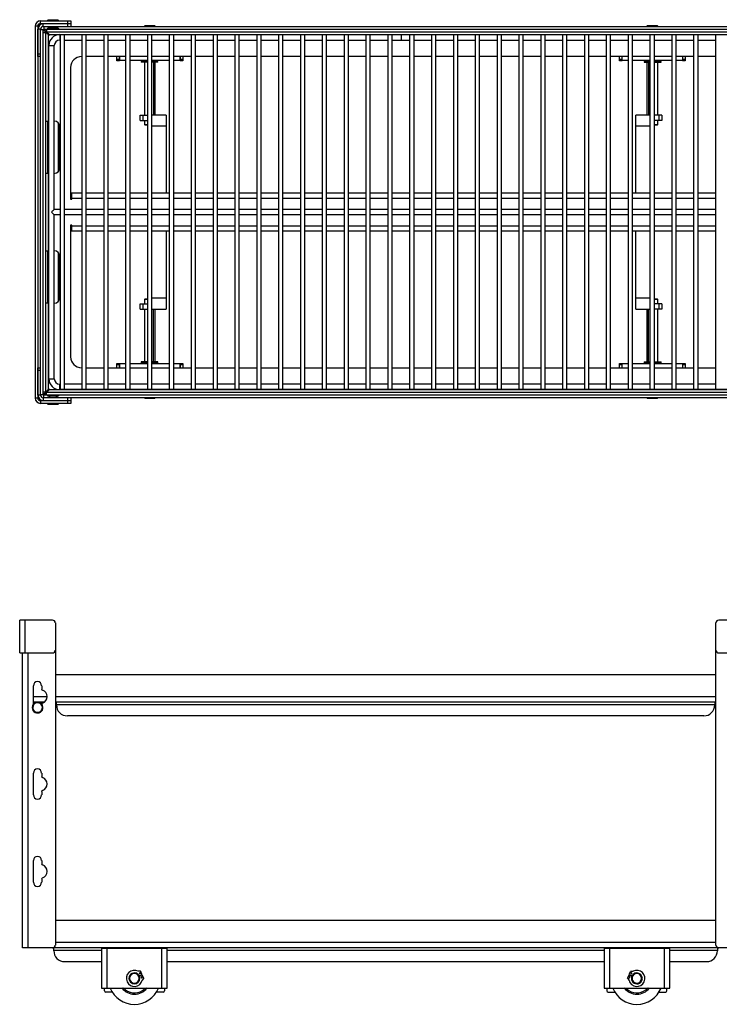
# Model space of a CAD drawing. Header units: millimetres. Extents: x -1195 to 1220, y -815 to 1076.
# Tile 3 of 4: x -425 to 388, y -69 to 1076. Entities that reach past the tile are written whole.
import ezdxf

# ---------------------------------------------------------------- set-up
doc = ezdxf.new("R2010")
doc.units = ezdxf.units.MM

msp = doc.modelspace()

# ---------------------------------------------------------------- linework, layer by layer
at = {"color": 7, "linetype": 'Continuous', "lineweight": 25}
for p, q in [((-392.3, 1076.1), (-393.1, 1075.3)), ((-392.3, 1076.1), (-381.1, 1076.1)), ((-381.2, 1076.1), (-380.4, 1075.3)), ((-380.4, 1075.3), (-381.1, 1076.1)), ((-407.5, 1068.5), (-407.5, 636.2)), ((-404.5, 1068.5), (-407.5, 1068.5)), ((-404.5, 1068.5), (-404.5, 636.2)), ((-401.2, 1065.1), (-404.2, 1065.1)), ((-404.2, 1033.2), (-404.2, 1065.1)), ((-401.3, 1074.7), (-366.1, 1074.7)), ((-401.3, 1071.7), (-401.3, 1074.7)), ((-401.3, 1071.7), (-366.1, 1071.7)), ((-401.2, 639.6), (-401.2, 1065.1)), ((-398, 1068.3), (-398, 1071.3)), ((-366.1, 1071.3), (-398, 1071.3)), ((-398, 1068.3), (433.9, 1068.3)), ((-397.4, 1068.3), (-397.4, 1065.2)), ((-397.4, 1065.2), (-393.1, 1065.2)), ((-394.2, 1065.1), (430.1, 1065.1)), ((-394.2, 1065.1), (-394.2, 1062)), ((-393.1, 1075.3), (-393.1, 1074.7)), ((-380.4, 1075.3), (-393.1, 1075.3)), ((-392.3, 1066.5), (-393.1, 1065.8)), ((-393.1, 1065.8), (-393.1, 1065.1)), ((-380.4, 1065.8), (-393.1, 1065.8)), ((-392.3, 1066.5), (-381.1, 1066.5)), ((-390.7, 1071.7), (-390.7, 1071.3)), ((-390.7, 1068.3), (-390.7, 1066.5)), ((-382.8, 1071.3), (-382.8, 1071.7)), ((-382.8, 1071.7), (-382.8, 1071.3)), ((-382.8, 1066.5), (-382.8, 1068.3)), ((-382.8, 1068.3), (-382.8, 1066.5)), ((-381.2, 1066.5), (-380.4, 1065.8)), ((-380.4, 1065.8), (-381.1, 1066.5)), ((-380.4, 1074.7), (-380.4, 1075.3)), ((-380.4, 1075.3), (-380.4, 1074.7)), ((-380.4, 1065.1), (-380.4, 1065.8)), ((-380.4, 1065.8), (-380.4, 1065.1)), ((-380.4, 1065.2), (416.3, 1065.2)), ((-369.3, 1071.7), (-369.3, 1074.7)), ((-369.3, 1068.3), (-369.3, 1071.3)), ((-366.1, 1074.7), (-366.1, 1071.7)), ((-366.1, 1071.3), (-366.1, 1068.3)), ((-279.7, 1069.2), (-280.5, 1068.4)), ((-280.5, 1068.4), (-280.5, 1068.3)), ((-267.8, 1068.4), (-280.5, 1068.4)), ((-279.7, 1069.2), (-268.6, 1069.2)), ((-270.3, 1069.2), (-269.7, 1068.4)), ((-269.7, 1068.4), (-269.7, 1068.3)), ((-267.8, 1068.4), (-268.6, 1069.2)), ((-267.8, 1068.3), (-267.8, 1068.4)), ((304.5, 1069.2), (303.7, 1068.4)), ((303.7, 1068.4), (303.7, 1068.3)), ((316.4, 1068.4), (303.7, 1068.4)), ((304.5, 1069.2), (315.6, 1069.2)), ((306.2, 1069.2), (305.6, 1068.4)), ((305.6, 1068.4), (305.6, 1068.3)), ((316.4, 1068.4), (315.6, 1069.2)), ((316.4, 1068.3), (316.4, 1068.4)), ((-401.2, 1064.5), (-398.1, 1064.5)), ((-398.1, 640.2), (-398.1, 1064.5)), ((-398, 1061.3), (-394.9, 1061.3)), ((-398, 643.4), (-398, 1061.3)), ((-394.9, 643.4), (-394.9, 1061.3)), ((-394.2, 1062), (430.1, 1062)), ((-393.1, 1060.9), (-393.1, 1059.5)), ((-391.8, 958.2), (-391.8, 1058.2)), ((-391, 1058.9), (426.9, 1058.9)), ((-378.9, 1058.7), (-378.9, 1052.4)), ((-378.9, 1058.7), (414.8, 1058.7)), ((-378.1, 646), (-378.1, 1058.7)), ((-373.4, 646), (-373.4, 1058.7)), ((-352.7, 646), (-352.7, 1058.7)), ((-348, 646), (-348, 1058.7)), ((-327.3, 646), (-327.3, 1058.7)), ((-322.6, 646), (-322.6, 1058.7)), ((-301.9, 646), (-301.9, 1058.7)), ((-297.2, 646), (-297.2, 1058.7)), ((-276.5, 646), (-276.5, 1058.7)), ((-271.8, 646), (-271.8, 1058.7)), ((-251.1, 646), (-251.1, 1058.7)), ((-246.4, 646), (-246.4, 1058.7)), ((-225.7, 646), (-225.7, 1058.7)), ((-221, 646), (-221, 1058.7)), ((-200.3, 646), (-200.3, 1058.7)), ((-195.6, 646), (-195.6, 1058.7)), ((-174.9, 646), (-174.9, 1058.7)), ((-170.2, 646), (-170.2, 1058.7)), ((-149.5, 646), (-149.5, 1058.7)), ((-144.8, 646), (-144.8, 1058.7)), ((-124.1, 646), (-124.1, 1058.7)), ((-119.4, 646), (-119.4, 1058.7)), ((-98.7, 646), (-98.7, 1058.7)), ((-94, 646), (-94, 1058.7)), ((-73.3, 646), (-73.3, 1058.7)), ((-68.6, 646), (-68.6, 1058.7)), ((-47.9, 646), (-47.9, 1058.7)), ((-43.2, 646), (-43.2, 1058.7)), ((-22.5, 646), (-22.5, 1058.7)), ((-17.8, 646), (-17.8, 1058.7)), ((2.9, 646), (2.9, 1058.7)), ((7.6, 646), (7.6, 1058.7)), ((17.9, 1058.7), (17.9, 1052.4)), ((28.3, 646), (28.3, 1058.7)), ((33, 646), (33, 1058.7)), ((53.7, 646), (53.7, 1058.7)), ((58.4, 646), (58.4, 1058.7)), ((79.1, 646), (79.1, 1058.7)), ((83.8, 646), (83.8, 1058.7)), ((104.5, 646), (104.5, 1058.7)), ((109.2, 646), (109.2, 1058.7)), ((129.9, 646), (129.9, 1058.7)), ((134.6, 646), (134.6, 1058.7)), ((155.3, 646), (155.3, 1058.7)), ((160, 646), (160, 1058.7)), ((180.7, 646), (180.7, 1058.7)), ((185.4, 646), (185.4, 1058.7)), ((206.1, 646), (206.1, 1058.7)), ((210.8, 646), (210.8, 1058.7)), ((231.5, 646), (231.5, 1058.7)), ((236.2, 646), (236.2, 1058.7)), ((256.9, 646), (256.9, 1058.7)), ((261.6, 646), (261.6, 1058.7)), ((282.3, 646), (282.3, 1058.7)), ((287, 646), (287, 1058.7)), ((307.7, 646), (307.7, 1058.7)), ((312.4, 646), (312.4, 1058.7)), ((333.1, 646), (333.1, 1058.7)), ((337.8, 646), (337.8, 1058.7)), ((358.5, 646), (358.5, 1058.7)), ((363.2, 646), (363.2, 1058.7)), ((383.9, 646), (383.9, 1058.7)), ((-391.6, 658.7), (-391.6, 1046)), ((-391.6, 1046), (-385.3, 1046)), ((-385.3, 855.5), (-385.3, 1046)), ((-378.9, 1052.4), (-378.1, 1052.4)), ((-373.4, 1052.4), (-352.7, 1052.4)), ((-348, 1052.4), (-327.3, 1052.4)), ((-322.6, 1052.4), (-301.9, 1052.4)), ((-297.2, 1052.4), (-276.5, 1052.4)), ((-271.8, 1052.4), (-251.1, 1052.4)), ((-246.4, 1052.4), (-225.7, 1052.4)), ((-221, 1052.4), (-200.3, 1052.4)), ((-195.6, 1052.4), (-174.9, 1052.4)), ((-170.2, 1052.4), (-149.5, 1052.4)), ((-144.8, 1052.4), (-124.1, 1052.4)), ((-119.4, 1052.4), (-98.7, 1052.4)), ((-94, 1052.4), (-73.3, 1052.4)), ((-68.6, 1052.4), (-47.9, 1052.4)), ((-43.2, 1052.4), (-22.5, 1052.4)), ((-17.8, 1052.4), (2.9, 1052.4)), ((7.6, 1052.4), (28.3, 1052.4)), ((33, 1052.4), (53.7, 1052.4)), ((58.4, 1052.4), (79.1, 1052.4)), ((83.8, 1052.4), (104.5, 1052.4)), ((109.2, 1052.4), (129.9, 1052.4)), ((134.6, 1052.4), (155.3, 1052.4)), ((160, 1052.4), (180.7, 1052.4)), ((185.4, 1052.4), (206.1, 1052.4)), ((210.8, 1052.4), (231.5, 1052.4)), ((236.2, 1052.4), (256.9, 1052.4)), ((261.6, 1052.4), (282.3, 1052.4)), ((287, 1052.4), (307.7, 1052.4)), ((312.4, 1052.4), (333.1, 1052.4)), ((337.8, 1052.4), (358.5, 1052.4)), ((363.2, 1052.4), (383.9, 1052.4)), ((-404.2, 1036.4), (-401.2, 1036.4)), ((-401.2, 1033.2), (-404.2, 1033.2)), ((-352.7, 1033.3), (-353.5, 1033.3)), ((-327.3, 1033.3), (-348, 1033.3)), ((-301.9, 1033.3), (-322.6, 1033.3)), ((-312.4, 1028.4), (-312.4, 1033.3)), ((-309.3, 1028.4), (-309.3, 1033.3)), ((-309.1, 1031.6), (-309.3, 1031.6)), ((-309.1, 1028.6), (-309.1, 1033.3)), ((-276.5, 1033.3), (-297.2, 1033.3)), ((-251.1, 1033.3), (-271.8, 1033.3)), ((-225.7, 1033.3), (-246.4, 1033.3)), ((-239.2, 1033.3), (-239.2, 1028.6)), ((-239, 1031.6), (-239.2, 1031.6)), ((-239, 1033.3), (-239, 1028.4)), ((-235.9, 1033.3), (-235.9, 1028.4)), ((-200.3, 1033.3), (-221, 1033.3)), ((-174.9, 1033.3), (-195.6, 1033.3)), ((-149.5, 1033.3), (-170.2, 1033.3)), ((-124.1, 1033.3), (-144.8, 1033.3)), ((-98.7, 1033.3), (-119.4, 1033.3)), ((-73.3, 1033.3), (-94, 1033.3)), ((-47.9, 1033.3), (-68.6, 1033.3)), ((-22.5, 1033.3), (-43.2, 1033.3)), ((2.9, 1033.3), (-17.8, 1033.3)), ((28.3, 1033.3), (7.6, 1033.3)), ((53.7, 1033.3), (33, 1033.3)), ((79.1, 1033.3), (58.4, 1033.3)), ((104.5, 1033.3), (83.8, 1033.3)), ((129.9, 1033.3), (109.2, 1033.3)), ((155.3, 1033.3), (134.6, 1033.3)), ((180.7, 1033.3), (160, 1033.3)), ((206.1, 1033.3), (185.4, 1033.3)), ((231.5, 1033.3), (210.8, 1033.3)), ((256.9, 1033.3), (236.2, 1033.3)), ((282.3, 1033.3), (261.6, 1033.3)), ((271.8, 1028.4), (271.8, 1033.3)), ((274.9, 1028.4), (274.9, 1033.3)), ((274.9, 1031.6), (275.1, 1031.6)), ((275.1, 1028.6), (275.1, 1033.3)), ((307.7, 1033.3), (287, 1033.3)), ((333.1, 1033.3), (312.4, 1033.3)), ((358.5, 1033.3), (337.8, 1033.3)), ((345, 1033.3), (345, 1028.6)), ((345, 1031.6), (345.2, 1031.6)), ((345.2, 1033.3), (345.2, 1028.4)), ((348.3, 1033.3), (348.3, 1028.4)), ((383.9, 1033.3), (363.2, 1033.3)), ((-366.2, 1020.6), (-366.2, 867.6)), ((-312.4, 1030), (-309.3, 1030)), ((-309.3, 1028.4), (-312.4, 1028.4)), ((-301.9, 1028.6), (-309.3, 1028.6)), ((-276.5, 1028.6), (-297.2, 1028.6)), ((-284.3, 1027.5), (-284.3, 1026.6)), ((-276.5, 1027.5), (-284.3, 1027.5)), ((-284.3, 1027.5), (-284.3, 1026.6)), ((-276.5, 1026.6), (-284.3, 1026.6)), ((-283.5, 1027.5), (-283.5, 1026.6)), ((-280.7, 1026.6), (-280.7, 1027.5)), ((-280.5, 1028.6), (-280.5, 1028.4)), ((-280.5, 1028.4), (-276.5, 1028.4)), ((-280.5, 1026.6), (-280.5, 965.2)), ((-280.1, 1028.4), (-280.1, 1027.5)), ((-278.4, 1027.5), (-278.4, 1028.4)), ((-251.1, 1028.6), (-271.8, 1028.6)), ((-271.8, 1028.4), (-267.8, 1028.4)), ((-264.8, 1027.5), (-271.8, 1027.5)), ((-264.8, 1026.6), (-271.8, 1026.6)), ((-269.7, 1028.6), (-269.7, 1028.4)), ((-269.7, 1026.6), (-269.7, 965.2)), ((-268.2, 1027.5), (-268.2, 1028.4)), ((-267.8, 1028.4), (-267.8, 1028.6)), ((-267.8, 965.2), (-267.8, 1026.6)), ((-264.8, 1026.6), (-264.8, 1027.5)), ((-239, 1028.6), (-246.4, 1028.6)), ((-239, 1030), (-235.9, 1030)), ((-235.9, 1028.4), (-239, 1028.4)), ((271.8, 1030), (274.9, 1030)), ((274.9, 1028.4), (271.8, 1028.4)), ((282.3, 1028.6), (274.9, 1028.6)), ((307.7, 1028.6), (287, 1028.6)), ((300.7, 1027.5), (300.7, 1026.6)), ((300.7, 1027.5), (307.7, 1027.5)), ((300.7, 1026.6), (307.7, 1026.6)), ((303.7, 1028.6), (303.7, 1028.4)), ((303.7, 1028.4), (307.7, 1028.4)), ((303.7, 1026.6), (303.7, 965.2)), ((304.1, 1028.4), (304.1, 1027.5)), ((305.6, 1028.6), (305.6, 1028.4)), ((305.6, 1026.6), (305.6, 965.2)), ((333.1, 1028.6), (312.4, 1028.6)), ((312.4, 1028.4), (316.4, 1028.4)), ((312.4, 1027.5), (320.2, 1027.5)), ((312.4, 1026.6), (320.2, 1026.6)), ((314.3, 1027.5), (314.3, 1028.4)), ((316, 1027.5), (316, 1028.4)), ((316.4, 1028.4), (316.4, 1028.6)), ((316.4, 965.2), (316.4, 1026.6)), ((316.6, 1027.5), (316.6, 1026.6)), ((319.4, 1026.6), (319.4, 1027.5)), ((320.2, 1026.6), (320.2, 1027.5)), ((320.2, 1026.6), (320.2, 1027.5)), ((345.2, 1028.6), (337.8, 1028.6)), ((345.2, 1030), (348.3, 1030)), ((348.3, 1028.4), (345.2, 1028.4)), ((-285.3, 965.2), (-276.5, 965.2)), ((-285.3, 958.9), (-285.3, 965.2)), ((-282.1, 965.2), (-282.1, 958.9)), ((-255.1, 965.2), (-271.8, 965.2)), ((-255.1, 965.2), (-255.1, 874.3)), ((291, 874.3), (291, 965.2)), ((307.7, 965.2), (291, 965.2)), ((321.2, 965.2), (312.4, 965.2)), ((318, 958.9), (318, 965.2)), ((321.2, 965.2), (321.2, 958.9)), ((-394.9, 958.2), (-391.6, 958.2)), ((-393.1, 958.2), (-393.1, 897.4)), ((-380.4, 899.7), (-380.4, 955.9)), ((-380.4, 955.9), (-380.4, 899.7)), ((-378.9, 903.7), (-378.9, 951.8)), ((-285.3, 958.9), (-276.5, 958.9)), ((-280.5, 958.9), (-280.5, 954.1)), ((-280.5, 954.1), (-279.7, 953.3)), ((-280.5, 954.1), (-276.5, 954.1)), ((-276.5, 953.3), (-279.7, 953.3)), ((-271.8, 952.5), (-255.1, 952.5)), ((291, 952.5), (307.7, 952.5)), ((321.2, 958.9), (312.4, 958.9)), ((312.4, 954.1), (316.4, 954.1)), ((315.6, 953.3), (312.4, 953.3)), ((315.6, 953.3), (316.4, 954.1)), ((316.4, 954.1), (316.4, 958.9)), ((-391.6, 897.4), (-394.9, 897.4)), ((-391.8, 807.4), (-391.8, 897.4)), ((-352.7, 874.3), (-366.2, 874.3)), ((-364.7, 867.6), (-364.7, 874.3)), ((-327.3, 874.3), (-348, 874.3)), ((-301.9, 874.3), (-322.6, 874.3)), ((-276.5, 874.3), (-297.2, 874.3)), ((-251.1, 874.3), (-271.8, 874.3)), ((-225.7, 874.3), (-246.4, 874.3)), ((-200.3, 874.3), (-221, 874.3)), ((-174.9, 874.3), (-195.6, 874.3)), ((-149.5, 874.3), (-170.2, 874.3)), ((-124.1, 874.3), (-144.8, 874.3)), ((-98.7, 874.3), (-119.4, 874.3)), ((-73.3, 874.3), (-94, 874.3)), ((-47.9, 874.3), (-68.6, 874.3)), ((-22.5, 874.3), (-43.2, 874.3)), ((2.9, 874.3), (-17.8, 874.3)), ((28.3, 874.3), (7.6, 874.3)), ((53.7, 874.3), (33, 874.3)), ((79.1, 874.3), (58.4, 874.3)), ((104.5, 874.3), (83.8, 874.3)), ((129.9, 874.3), (109.2, 874.3)), ((155.3, 874.3), (134.6, 874.3)), ((180.7, 874.3), (160, 874.3)), ((206.1, 874.3), (185.4, 874.3)), ((231.5, 874.3), (210.8, 874.3)), ((256.9, 874.3), (236.2, 874.3)), ((282.3, 874.3), (261.6, 874.3)), ((307.7, 874.3), (287, 874.3)), ((333.1, 874.3), (312.4, 874.3)), ((358.5, 874.3), (337.8, 874.3)), ((383.9, 874.3), (363.2, 874.3)), ((-352.7, 868.1), (-366.2, 868.1)), ((-366.2, 867.6), (-364.7, 867.6)), ((-327.3, 868.1), (-348, 868.1)), ((-301.9, 868.1), (-322.6, 868.1)), ((-276.5, 868.1), (-297.2, 868.1)), ((-251.1, 868.1), (-271.8, 868.1)), ((-225.7, 868.1), (-246.4, 868.1)), ((-200.3, 868.1), (-221, 868.1)), ((-174.9, 868.1), (-195.6, 868.1)), ((-149.5, 868.1), (-170.2, 868.1)), ((-124.1, 868.1), (-144.8, 868.1)), ((-98.7, 868.1), (-119.4, 868.1)), ((-73.3, 868.1), (-94, 868.1)), ((-47.9, 868.1), (-68.6, 868.1)), ((-22.5, 868.1), (-43.2, 868.1)), ((2.9, 868.1), (-17.8, 868.1)), ((28.3, 868.1), (7.6, 868.1)), ((53.7, 868.1), (33, 868.1)), ((79.1, 868.1), (58.4, 868.1)), ((104.5, 868.1), (83.8, 868.1)), ((129.9, 868.1), (109.2, 868.1)), ((155.3, 868.1), (134.6, 868.1)), ((180.7, 868.1), (160, 868.1)), ((206.1, 868.1), (185.4, 868.1)), ((231.5, 868.1), (210.8, 868.1)), ((256.9, 868.1), (236.2, 868.1)), ((282.3, 868.1), (261.6, 868.1)), ((307.7, 868.1), (287, 868.1)), ((333.1, 868.1), (312.4, 868.1)), ((358.5, 868.1), (337.8, 868.1)), ((383.9, 868.1), (363.2, 868.1)), ((-378.1, 855.5), (-385.3, 855.5)), ((-385.3, 658.7), (-385.3, 849.2)), ((-378.1, 849.2), (-385.3, 849.2)), ((-352.7, 855.5), (-373.4, 855.5)), ((-352.7, 849.2), (-373.4, 849.2)), ((-327.3, 855.5), (-348, 855.5)), ((-327.3, 849.2), (-348, 849.2)), ((-301.9, 855.5), (-322.6, 855.5)), ((-301.9, 849.2), (-322.6, 849.2)), ((-276.5, 855.5), (-297.2, 855.5)), ((-276.5, 849.2), (-297.2, 849.2)), ((-251.1, 855.5), (-271.8, 855.5)), ((-251.1, 849.2), (-271.8, 849.2)), ((-225.7, 855.5), (-246.4, 855.5)), ((-225.7, 849.2), (-246.4, 849.2)), ((-200.3, 855.5), (-221, 855.5)), ((-200.3, 849.2), (-221, 849.2)), ((-174.9, 855.5), (-195.6, 855.5)), ((-174.9, 849.2), (-195.6, 849.2)), ((-149.5, 855.5), (-170.2, 855.5)), ((-149.5, 849.2), (-170.2, 849.2)), ((-124.1, 855.5), (-144.8, 855.5)), ((-124.1, 849.2), (-144.8, 849.2)), ((-98.7, 855.5), (-119.4, 855.5)), ((-98.7, 849.2), (-119.4, 849.2)), ((-73.3, 855.5), (-94, 855.5)), ((-73.3, 849.2), (-94, 849.2)), ((-47.9, 855.5), (-68.6, 855.5)), ((-47.9, 849.2), (-68.6, 849.2)), ((-22.5, 855.5), (-43.2, 855.5)), ((-22.5, 849.2), (-43.2, 849.2)), ((2.9, 855.5), (-17.8, 855.5)), ((2.9, 849.2), (-17.8, 849.2)), ((28.3, 855.5), (7.6, 855.5)), ((28.3, 849.2), (7.6, 849.2)), ((53.7, 855.5), (33, 855.5)), ((53.7, 849.2), (33, 849.2)), ((79.1, 855.5), (58.4, 855.5)), ((79.1, 849.2), (58.4, 849.2)), ((104.5, 855.5), (83.8, 855.5)), ((104.5, 849.2), (83.8, 849.2)), ((129.9, 855.5), (109.2, 855.5)), ((129.9, 849.2), (109.2, 849.2)), ((155.3, 855.5), (134.6, 855.5)), ((155.3, 849.2), (134.6, 849.2)), ((180.7, 855.5), (160, 855.5)), ((180.7, 849.2), (160, 849.2)), ((206.1, 855.5), (185.4, 855.5)), ((206.1, 849.2), (185.4, 849.2)), ((231.5, 855.5), (210.8, 855.5)), ((231.5, 849.2), (210.8, 849.2)), ((256.9, 855.5), (236.2, 855.5)), ((256.9, 849.2), (236.2, 849.2)), ((282.3, 855.5), (261.6, 855.5)), ((282.3, 849.2), (261.6, 849.2)), ((307.7, 855.5), (287, 855.5)), ((307.7, 849.2), (287, 849.2)), ((333.1, 855.5), (312.4, 855.5)), ((333.1, 849.2), (312.4, 849.2)), ((358.5, 855.5), (337.8, 855.5)), ((358.5, 849.2), (337.8, 849.2)), ((383.9, 855.5), (363.2, 855.5)), ((383.9, 849.2), (363.2, 849.2)), ((-364.7, 837.1), (-366.2, 837.1)), ((-366.2, 837.1), (-366.2, 684.1)), ((-366.2, 836.6), (-352.7, 836.6)), ((-364.7, 830.4), (-364.7, 837.1)), ((-348, 836.6), (-327.3, 836.6)), ((-322.6, 836.6), (-301.9, 836.6)), ((-297.2, 836.6), (-276.5, 836.6)), ((-271.8, 836.6), (-251.1, 836.6)), ((-246.4, 836.6), (-225.7, 836.6)), ((-221, 836.6), (-200.3, 836.6)), ((-195.6, 836.6), (-174.9, 836.6)), ((-170.2, 836.6), (-149.5, 836.6)), ((-144.8, 836.6), (-124.1, 836.6)), ((-119.4, 836.6), (-98.7, 836.6)), ((-94, 836.6), (-73.3, 836.6)), ((-68.6, 836.6), (-47.9, 836.6)), ((-43.2, 836.6), (-22.5, 836.6)), ((-17.8, 836.6), (2.9, 836.6)), ((7.6, 836.6), (28.3, 836.6)), ((33, 836.6), (53.7, 836.6)), ((58.4, 836.6), (79.1, 836.6)), ((83.8, 836.6), (104.5, 836.6)), ((109.2, 836.6), (129.9, 836.6)), ((134.6, 836.6), (155.3, 836.6)), ((160, 836.6), (180.7, 836.6)), ((185.4, 836.6), (206.1, 836.6)), ((210.8, 836.6), (231.5, 836.6)), ((236.2, 836.6), (256.9, 836.6)), ((261.6, 836.6), (282.3, 836.6)), ((287, 836.6), (307.7, 836.6)), ((312.4, 836.6), (333.1, 836.6)), ((337.8, 836.6), (358.5, 836.6)), ((363.2, 836.6), (383.9, 836.6)), ((-352.7, 830.4), (-366.2, 830.4)), ((-327.3, 830.4), (-348, 830.4)), ((-301.9, 830.4), (-322.6, 830.4)), ((-276.5, 830.4), (-297.2, 830.4)), ((-251.1, 830.4), (-271.8, 830.4)), ((-255.1, 830.4), (-255.1, 739.5)), ((-225.7, 830.4), (-246.4, 830.4)), ((-200.3, 830.4), (-221, 830.4)), ((-174.9, 830.4), (-195.6, 830.4)), ((-149.5, 830.4), (-170.2, 830.4)), ((-124.1, 830.4), (-144.8, 830.4)), ((-98.7, 830.4), (-119.4, 830.4)), ((-73.3, 830.4), (-94, 830.4)), ((-47.9, 830.4), (-68.6, 830.4)), ((-22.5, 830.4), (-43.2, 830.4)), ((2.9, 830.4), (-17.8, 830.4)), ((28.3, 830.4), (7.6, 830.4)), ((53.7, 830.4), (33, 830.4)), ((79.1, 830.4), (58.4, 830.4)), ((104.5, 830.4), (83.8, 830.4)), ((129.9, 830.4), (109.2, 830.4)), ((155.3, 830.4), (134.6, 830.4)), ((180.7, 830.4), (160, 830.4)), ((206.1, 830.4), (185.4, 830.4)), ((231.5, 830.4), (210.8, 830.4)), ((256.9, 830.4), (236.2, 830.4)), ((282.3, 830.4), (261.6, 830.4)), ((307.7, 830.4), (287, 830.4)), ((291, 739.5), (291, 830.4)), ((333.1, 830.4), (312.4, 830.4)), ((358.5, 830.4), (337.8, 830.4)), ((383.9, 830.4), (363.2, 830.4)), ((-394.9, 807.4), (-391.6, 807.4)), ((-393.1, 807.4), (-393.1, 746.6)), ((-380.4, 748.9), (-380.4, 805.1)), ((-380.4, 805.1), (-380.4, 748.9)), ((-378.9, 752.9), (-378.9, 801)), ((-391.6, 746.6), (-394.9, 746.6)), ((-391.8, 646.6), (-391.8, 746.6)), ((-285.3, 745.8), (-276.5, 745.8)), ((-285.3, 739.5), (-285.3, 745.8)), ((-282.1, 745.8), (-282.1, 739.5)), ((-279.7, 751.4), (-280.5, 750.6)), ((-280.5, 750.6), (-280.5, 745.8)), ((-276.5, 750.6), (-280.5, 750.6)), ((-279.7, 751.4), (-276.5, 751.4)), ((-255.1, 752.2), (-271.8, 752.2)), ((307.7, 752.2), (291, 752.2)), ((312.4, 751.4), (315.6, 751.4)), ((316.4, 750.6), (312.4, 750.6)), ((321.2, 745.8), (312.4, 745.8)), ((316.4, 750.6), (315.6, 751.4)), ((316.4, 745.8), (316.4, 750.6)), ((318, 739.5), (318, 745.8)), ((321.2, 745.8), (321.2, 739.5)), ((-285.3, 739.5), (-276.5, 739.5)), ((-280.5, 739.5), (-280.5, 678.2)), ((-271.8, 739.5), (-255.1, 739.5)), ((-269.7, 678.2), (-269.7, 739.5)), ((-267.8, 678.2), (-267.8, 739.5)), ((291, 739.5), (307.7, 739.5)), ((303.7, 739.5), (303.7, 678.2)), ((305.6, 678.2), (305.6, 739.5)), ((321.2, 739.5), (312.4, 739.5)), ((316.4, 678.2), (316.4, 739.5)), ((-312.4, 676.3), (-309.3, 676.3)), ((-312.4, 671.4), (-312.4, 676.3)), ((-309.3, 671.4), (-309.3, 676.3)), ((-309.3, 676.2), (-301.9, 676.2)), ((-309.1, 671.4), (-309.1, 676.2)), ((-297.2, 676.2), (-276.5, 676.2)), ((-284.3, 678.2), (-284.3, 677.3)), ((-276.5, 678.2), (-284.3, 678.2)), ((-284.3, 678.2), (-284.3, 677.3)), ((-276.5, 677.3), (-284.3, 677.3)), ((-283.5, 678.2), (-283.5, 677.3)), ((-280.7, 677.3), (-280.7, 678.2)), ((-280.5, 676.3), (-280.5, 676.2)), ((-276.5, 676.3), (-280.5, 676.3)), ((-280.1, 677.3), (-280.1, 676.3)), ((-278.4, 677.3), (-278.4, 676.3)), ((-264.8, 678.2), (-271.8, 678.2)), ((-264.8, 677.3), (-271.8, 677.3)), ((-267.8, 676.3), (-271.8, 676.3)), ((-271.8, 676.2), (-251.1, 676.2)), ((-269.7, 676.2), (-269.7, 676.3)), ((-268.2, 676.3), (-268.2, 677.3)), ((-267.8, 676.2), (-267.8, 676.3)), ((-264.8, 677.3), (-264.8, 678.2)), ((-246.4, 676.2), (-239, 676.2)), ((-239.2, 676.2), (-239.2, 671.4)), ((-239, 676.3), (-235.9, 676.3)), ((-239, 676.3), (-239, 671.4)), ((-235.9, 676.3), (-235.9, 671.4)), ((271.8, 676.3), (274.9, 676.3)), ((271.8, 671.4), (271.8, 676.3)), ((274.9, 671.4), (274.9, 676.3)), ((274.9, 676.2), (282.3, 676.2)), ((275.1, 671.4), (275.1, 676.2)), ((287, 676.2), (307.7, 676.2)), ((300.7, 678.2), (300.7, 677.3)), ((300.7, 678.2), (307.7, 678.2)), ((300.7, 677.3), (307.7, 677.3)), ((303.7, 676.3), (303.7, 676.2)), ((307.7, 676.3), (303.7, 676.3)), ((304.1, 677.3), (304.1, 676.3)), ((305.6, 676.2), (305.6, 676.3)), ((312.4, 678.2), (320.2, 678.2)), ((312.4, 677.3), (320.2, 677.3)), ((316.4, 676.3), (312.4, 676.3)), ((312.4, 676.2), (333.1, 676.2)), ((314.3, 677.3), (314.3, 676.3)), ((316, 676.3), (316, 677.3)), ((316.4, 676.2), (316.4, 676.3)), ((316.6, 678.2), (316.6, 677.3)), ((319.4, 677.3), (319.4, 678.2)), ((320.2, 677.3), (320.2, 678.2)), ((320.2, 677.3), (320.2, 678.2)), ((337.8, 676.2), (345.2, 676.2)), ((345, 676.2), (345, 671.4)), ((345.2, 676.3), (345.2, 671.4)), ((345.2, 676.3), (348.3, 676.3)), ((348.3, 676.3), (348.3, 671.4)), ((-404.2, 639.6), (-404.2, 671.5)), ((-404.2, 671.5), (-401.2, 671.5)), ((-401.2, 668.3), (-404.2, 668.3)), ((-353.5, 671.4), (-352.7, 671.4)), ((-348, 671.4), (-327.3, 671.4)), ((-322.6, 671.4), (-301.9, 671.4)), ((-309.3, 674.7), (-312.4, 674.7)), ((-309.1, 673.1), (-309.3, 673.1)), ((-297.2, 671.4), (-276.5, 671.4)), ((-271.8, 671.4), (-251.1, 671.4)), ((-246.4, 671.4), (-225.7, 671.4)), ((-239, 673.1), (-239.2, 673.1)), ((-235.9, 674.7), (-239, 674.7)), ((-221, 671.4), (-200.3, 671.4)), ((-195.6, 671.4), (-174.9, 671.4)), ((-170.2, 671.4), (-149.5, 671.4)), ((-144.8, 671.4), (-124.1, 671.4)), ((-119.4, 671.4), (-98.7, 671.4)), ((-94, 671.4), (-73.3, 671.4)), ((-68.6, 671.4), (-47.9, 671.4)), ((-43.2, 671.4), (-22.5, 671.4)), ((-17.8, 671.4), (2.9, 671.4)), ((7.6, 671.4), (28.3, 671.4)), ((33, 671.4), (53.7, 671.4)), ((58.4, 671.4), (79.1, 671.4)), ((83.8, 671.4), (104.5, 671.4)), ((109.2, 671.4), (129.9, 671.4)), ((134.6, 671.4), (155.3, 671.4)), ((160, 671.4), (180.7, 671.4)), ((185.4, 671.4), (206.1, 671.4)), ((210.8, 671.4), (231.5, 671.4)), ((236.2, 671.4), (256.9, 671.4)), ((261.6, 671.4), (282.3, 671.4)), ((274.9, 674.7), (271.8, 674.7)), ((274.9, 673.1), (275.1, 673.1)), ((287, 671.4), (307.7, 671.4)), ((312.4, 671.4), (333.1, 671.4)), ((337.8, 671.4), (358.5, 671.4)), ((345, 673.1), (345.2, 673.1)), ((348.3, 674.7), (345.2, 674.7)), ((363.2, 671.4), (383.9, 671.4)), ((-391.6, 658.7), (-385.3, 658.7)), ((-398, 643.4), (-394.9, 643.4)), ((-394.2, 639.6), (-394.2, 642.7)), ((430.1, 642.7), (-394.2, 642.7)), ((-393.1, 645.2), (-393.1, 643.8)), ((426.9, 645.9), (-391, 645.9)), ((-378.9, 646), (-378.9, 652.3)), ((-378.1, 652.3), (-378.9, 652.3)), ((414.8, 646), (-378.9, 646)), ((-352.7, 652.3), (-373.4, 652.3)), ((-327.3, 652.3), (-348, 652.3)), ((-301.9, 652.3), (-322.6, 652.3)), ((-276.5, 652.3), (-297.2, 652.3)), ((-251.1, 652.3), (-271.8, 652.3)), ((-225.7, 652.3), (-246.4, 652.3)), ((-200.3, 652.3), (-221, 652.3)), ((-174.9, 652.3), (-195.6, 652.3)), ((-149.5, 652.3), (-170.2, 652.3)), ((-124.1, 652.3), (-144.8, 652.3)), ((-98.7, 652.3), (-119.4, 652.3)), ((-73.3, 652.3), (-94, 652.3)), ((-47.9, 652.3), (-68.6, 652.3)), ((-22.5, 652.3), (-43.2, 652.3)), ((2.9, 652.3), (-17.8, 652.3)), ((28.3, 652.3), (7.6, 652.3)), ((53.7, 652.3), (33, 652.3)), ((79.1, 652.3), (58.4, 652.3)), ((104.5, 652.3), (83.8, 652.3)), ((129.9, 652.3), (109.2, 652.3)), ((155.3, 652.3), (134.6, 652.3)), ((180.7, 652.3), (160, 652.3)), ((206.1, 652.3), (185.4, 652.3)), ((231.5, 652.3), (210.8, 652.3)), ((256.9, 652.3), (236.2, 652.3)), ((282.3, 652.3), (261.6, 652.3)), ((307.7, 652.3), (287, 652.3)), ((333.1, 652.3), (312.4, 652.3)), ((358.5, 652.3), (337.8, 652.3)), ((383.9, 652.3), (363.2, 652.3)), ((-404.5, 636.2), (-407.5, 636.2)), ((-401.2, 639.6), (-404.2, 639.6)), ((-401.3, 633), (-401.3, 630)), ((-366.1, 633), (-401.3, 633)), ((-366.1, 630), (-401.3, 630)), ((-401.2, 640.2), (-398.1, 640.2)), ((433.9, 636.5), (-398, 636.5)), ((-398, 636.5), (-398, 633.4)), ((-398, 633.4), (-366.1, 633.4)), ((-393.1, 639.5), (-397.4, 639.5)), ((-397.4, 636.5), (-397.4, 639.5)), ((430.1, 639.6), (-394.2, 639.6)), ((-393.1, 639.6), (-393.1, 638.9)), ((-393.1, 638.9), (-392.3, 638.2)), ((-393.1, 638.9), (-380.4, 638.9)), ((-393.1, 630), (-393.1, 629.4)), ((-381.1, 638.2), (-392.3, 638.2)), ((-390.7, 638.2), (-390.7, 636.5)), ((-390.7, 633.4), (-390.7, 633)), ((-382.8, 636.5), (-382.8, 638.2)), ((-382.8, 638.2), (-382.8, 636.5)), ((-382.8, 633), (-382.8, 633.4)), ((-382.8, 633.4), (-382.8, 633)), ((-381.2, 638.2), (-380.4, 638.9)), ((-381.1, 638.2), (-380.4, 638.9)), ((-380.4, 638.9), (-380.4, 639.6)), ((-380.4, 639.6), (-380.4, 638.9)), ((416.3, 639.5), (-380.4, 639.5)), ((-380.4, 629.4), (-380.4, 630)), ((-380.4, 630), (-380.4, 629.4)), ((-369.3, 633.4), (-369.3, 636.5)), ((-369.3, 630), (-369.3, 633)), ((-366.1, 636.5), (-366.1, 633.4)), ((-366.1, 633), (-366.1, 630)), ((-280.5, 636.5), (-280.5, 636.3)), ((-280.5, 636.3), (-279.7, 635.5)), ((-280.5, 636.3), (-267.8, 636.3)), ((-268.6, 635.5), (-279.7, 635.5)), ((-270.3, 635.5), (-269.7, 636.3)), ((-269.7, 636.3), (-269.7, 636.5)), ((-268.6, 635.5), (-267.8, 636.3)), ((-267.8, 636.3), (-267.8, 636.5)), ((303.7, 636.5), (303.7, 636.3)), ((303.7, 636.3), (304.5, 635.5)), ((303.7, 636.3), (316.4, 636.3)), ((315.6, 635.5), (304.5, 635.5)), ((305.6, 636.3), (305.6, 636.5)), ((306.2, 635.5), (305.6, 636.3)), ((315.6, 635.5), (316.4, 636.3)), ((316.4, 636.3), (316.4, 636.5)), ((-393.1, 629.4), (-392.3, 628.7)), ((-393.1, 629.4), (-380.4, 629.4)), ((-381.1, 628.7), (-392.3, 628.7)), ((-381.2, 628.7), (-380.4, 629.4)), ((-381.1, 628.7), (-380.4, 629.4)), ((-425.4, 339.9), (-425.4, 378)), ((-387.2, 378), (-425.4, 378)), ((-419.2, 339.9), (-419.2, 378)), ((425.4, 378), (387.2, 378)), ((-384, 374.8), (-384, 0.1)), ((384, 0.1), (384, 374.8)), ((-425.4, 339.9), (-387.2, 339.9)), ((-422.1, -3), (-422.1, 339.9)), ((-415.9, 339.9), (-415.9, -3)), ((387.2, 339.9), (425.4, 339.9)), ((384, 314.5), (-384, 314.5)), ((-409.4, 280.6), (-409.4, 301.8)), ((-399.9, 301.8), (-399.9, 298)), ((-393.6, 288.9), (-409.4, 288.9)), ((384, 288.9), (-384, 288.9)), ((-410.3, 276.1), (-411, 276)), ((-409.4, 282.8), (-409, 282.7)), ((-396.7, 282.7), (-409.4, 282.7)), ((-399.1, 276.6), (-398.3, 276.7)), ((384, 282.7), (-384, 282.7)), ((-382.7, 279.4), (-382.7, 282.7)), ((382.7, 279.5), (-382.7, 279.5)), ((382.7, 282.7), (382.7, 279.4)), ((370, 266.7), (-370, 266.7)), ((-409.4, 174.8), (-409.4, 200.2)), ((-399.9, 200.2), (-399.9, 196.4)), ((-399.9, 178.5), (-399.9, 174.8)), ((-409.4, 73.2), (-409.4, 98.6)), ((-399.9, 98.6), (-399.9, 94.8)), ((-399.9, 76.9), (-399.9, 73.2)), ((384, 28.7), (-384, 28.7)), ((384, 3.2), (-384, 3.2)), ((422.1, -3), (-422.1, -3)), ((-385.8, -6.3), (-385.8, -3)), ((-330.3, -6.2), (-385.8, -6.2)), ((-253.9, -3.6), (-330.3, -3.6)), ((-330.3, -3.6), (-330.3, -49.7)), ((-327, -3), (-327, -3.6)), ((-324.1, -3.6), (-324.1, -49.7)), ((-260.1, -49.7), (-260.1, -3.6)), ((-257.2, -3.6), (-257.2, -3)), ((-253.9, -49.7), (-253.9, -3.6)), ((253.9, -6.2), (-253.9, -6.2)), ((330.3, -3.6), (253.9, -3.6)), ((253.9, -3.6), (253.9, -49.7)), ((257.2, -3), (257.2, -3.6)), ((260.1, -3.6), (260.1, -49.7)), ((324.1, -49.7), (324.1, -3.6)), ((327, -3.6), (327, -3)), ((330.3, -49.7), (330.3, -3.6)), ((385.8, -6.2), (330.3, -6.2)), ((385.8, -3), (385.8, -6.3)), ((-330.3, -19.1), (-373.1, -19.1)), ((253.9, -19.1), (-253.9, -19.1)), ((373.1, -19.1), (330.3, -19.1)), ((-288.2, -34.5), (-287.6, -34)), ((-285.1, -30.3), (-287.6, -30.2)), ((-286, -35.4), (-283.6, -34.3)), ((-283.3, -33.6), (-284.7, -30.6)), ((283.3, -33.6), (284.7, -30.6)), ((286, -35.4), (283.6, -34.3)), ((285.1, -30.3), (287.6, -30.2)), ((288.2, -34.5), (287.6, -34)), ((-296, -42.4), (-296.6, -43)), ((-285.9, -35.9), (-286.1, -35.5)), ((-283.4, -34.8), (-285.8, -35.9)), ((-281.4, -38.6), (-282.9, -40.5)), ((-281.3, -38.1), (-282.7, -35)), ((281.3, -38.1), (282.7, -35)), ((281.4, -38.6), (282.9, -40.5)), ((283.4, -34.8), (285.8, -35.9)), ((286.1, -35.5), (285.9, -35.9)), ((296, -42.4), (296.6, -43)), ((-330.3, -49.7), (-253.9, -49.7)), ((-327, -52.8), (-327, -49.7)), ((-317.7, -54.4), (-325.4, -54.4)), ((-282.6, -52.5), (-281.8, -53.7)), ((-258.8, -54.4), (-266.5, -54.4)), ((-257.2, -49.7), (-257.2, -52.8)), ((253.9, -49.7), (330.3, -49.7)), ((257.2, -49.7), (257.2, -52.8)), ((258.8, -54.4), (266.5, -54.4)), ((282.6, -52.5), (281.8, -53.7)), ((317.7, -54.4), (325.4, -54.4)), ((327, -52.8), (327, -49.7))]:
    msp.add_line(p, q, dxfattribs=at)
at = {"color": 7, "linetype": 'Continuous', "lineweight": 25, "flags": 128}
for points in [[(-282.6, -52.5), (-280.7, -50.9), (-279.4, -49.7)], [(279.4, -49.7), (280.7, -50.9), (282.6, -52.5)]]:
    msp.add_lwpolyline(points, dxfattribs=at)
at = {"color": 7, "linetype": 'Continuous', "lineweight": 25}
for centre, radius, start, end in [((-401.3, 1068.5), 6.22, 90, 180), ((-401.3, 1068.5), 3.18, 90, 180), ((-398, 1065.1), 6.22, 90, 180), ((-398, 1065.1), 3.18, 90, 180), ((-394.6, 1061.7), 0.5, 225, 45), ((-391.4, 1058.5), 0.5, 225, 45), ((-378.9, 1046), 12.7, 90, 180), ((-378.9, 1046), 6.35, 90, 180), ((-353.5, 1020.6), 12.7, 90, 180), ((-385.3, 951.8), 6.35, 0, 90), ((-385.3, 903.7), 6.35, 270, 0), ((-385.3, 801), 6.35, 0, 90), ((-385.3, 752.9), 6.35, 270, 0), ((-353.5, 684.1), 12.7, 180, 270), ((-378.9, 658.7), 12.7, 180, 270), ((-378.9, 658.7), 6.35, 180, 270), ((-394.6, 643), 0.5, 315, 90), ((-391.4, 646.2), 0.5, 315, 135), ((-401.3, 636.2), 6.22, 180, 270), ((-401.3, 636.2), 3.18, 180, 270), ((-398, 639.6), 6.22, 180, 270), ((-398, 639.6), 3.17, 180, 270), ((-387.2, 374.8), 3.18, 0, 90), ((387.2, 374.8), 3.17, 90, 180), ((-387.2, 343), 3.17, 270, 0), ((387.2, 343), 3.17, 180, 270), ((-404.7, 301.8), 4.76, 0, 180), ((-398.4, 298), 1.52, 180, 250.8005), ((-401.5, 289.1), 7.94, 289.1995, 70.8005), ((-404.7, 276.4), 6.35, 2.9717, 182.9717), ((-404.7, 276.4), 6.35, 182.9717, 2.9717), ((-404.7, 276.4), 5.59, 2.9717, 182.9717), ((-404.7, 276.4), 5.59, 182.9717, 2.9717), ((-398.4, 280.1), 1.52, 109.1995, 165.5567), ((-370, 279.4), 12.7, 180, 270), ((370, 279.4), 12.7, 270, 0), ((-404.7, 200.2), 4.76, 0, 180), ((-398.4, 196.4), 1.52, 180, 250.8005), ((-401.5, 187.5), 7.94, 289.1995, 70.8005), ((-404.7, 174.8), 4.76, 180, 0), ((-398.4, 178.5), 1.52, 109.1995, 180), ((-404.7, 98.6), 4.76, 0, 180), ((-398.4, 94.8), 1.52, 180, 250.8005), ((-401.5, 85.9), 7.94, 289.1995, 70.8005), ((-404.7, 73.2), 4.76, 180, 0), ((-398.4, 76.9), 1.52, 109.1995, 180), ((-387.2, 0.1), 3.17, 270, 0), ((387.2, 0.1), 3.18, 180, 270), ((-373.1, -6.3), 12.7, 180, 270), ((373.1, -6.3), 12.7, 270, 0), ((-292.1, -38.5), 9.4, 62.5791, 346.3008), ((-292.1, -38.5), 6.35, 45.4795, 225.4795), ((-292.1, -38.5), 5.56, 45.4795, 225.4795), ((-292.1, -38.5), 6.35, 225.4795, 45.4795), ((-287.5, -29.7), 0.508, 242.5791, 267.8749), ((-285.6, -32.7), 0.597, 114.4399, 294.4399), ((-285.6, -32.7), 0.597, 294.4399, 114.4399), ((-285.2, -30.8), 0.508, 24.4399, 87.8749), ((-283.8, -33.9), 0.508, 294.4399, 24.4399), ((292.1, -38.5), 9.4, 193.6992, 117.4209), ((283.8, -33.9), 0.508, 155.5601, 245.5601), ((285.2, -30.8), 0.508, 92.1251, 155.5601), ((285.6, -32.7), 0.597, 65.5601, 245.5601), ((285.6, -32.7), 0.597, 245.5601, 65.5601), ((292.1, -38.5), 6.35, 134.5205, 314.5205), ((287.5, -29.7), 0.508, 272.1251, 297.4209), ((292.1, -38.5), 6.35, 314.5205, 134.5205), ((292.1, -38.5), 5.56, 314.5205, 134.5205), ((-292.1, -38.5), 5.56, 225.4795, 45.4795), ((-286.2, -35), 0.508, 210.8193, 294.4399), ((-285.6, -36.4), 0.508, 114.4399, 198.0605), ((-283.5, -37.3), 0.597, 114.4399, 294.4399), ((-283.5, -37.3), 0.597, 294.4399, 114.4399), ((-283.1, -35.2), 0.508, 24.4399, 114.4399), ((-282.5, -40.8), 0.508, 141.005, 166.3008), ((-281.7, -38.3), 0.508, 321.005, 24.4399), ((281.7, -38.3), 0.508, 155.5601, 218.995), ((283.1, -35.2), 0.508, 65.5601, 155.5601), ((283.5, -37.3), 0.597, 65.5601, 245.5601), ((282.5, -40.8), 0.508, 13.6992, 38.995), ((283.5, -37.3), 0.597, 245.5601, 65.5601), ((285.6, -36.4), 0.508, 341.9395, 65.5601), ((286.2, -35), 0.508, 245.5601, 329.1807), ((292.1, -38.5), 5.56, 134.5205, 314.5205), ((-325.4, -52.8), 1.59, 180, 270), ((-292.1, -38.5), 30.2, 201.7481, 338.2519), ((-292.1, -38.5), 18.4, 217.3654, 322.6346), ((-292.1, -38.5), 16.9, 221.4261, 304.0288), ((-258.8, -52.8), 1.59, 270, 0), ((258.8, -52.8), 1.59, 180, 270), ((292.1, -38.5), 30.2, 201.7481, 338.2519), ((292.1, -38.5), 18.4, 217.3654, 322.6346), ((292.1, -38.5), 16.9, 235.9712, 318.5739), ((325.4, -52.8), 1.59, 270, 360)]:
    msp.add_arc(centre, radius, start, end, dxfattribs=at)
for points, knots in [([(-394.2, 1062), (-394.6, 1062.4), (-395, 1062.8), (-395.8, 1063.6), (-396.2, 1064), (-396.8, 1064.6), (-397, 1064.8), (-397.3, 1065.1), (-397.4, 1065.2), (-397.4, 1065.2)], [0, 0, 0, 0, 0.25, 0.25, 0.5, 0.5, 0.75, 0.75, 1, 1, 1, 1]), ([(-398.1, 1064.5), (-398.1, 1064.5), (-398, 1064.4), (-397.7, 1064.1), (-397.5, 1063.9), (-396.9, 1063.3), (-396.5, 1062.9), (-395.7, 1062.1), (-395.3, 1061.7), (-394.9, 1061.3)], [0, 0, 0, 0, 0.25, 0.25, 0.5, 0.5, 0.75, 0.75, 1, 1, 1, 1]), ([(-394.9, 1061.3), (-394.9, 1061.3), (-394.8, 1061.3), (-394.4, 1060.8), (-393.7, 1060.1), (-392.8, 1059.2), (-392.1, 1058.5), (-391.8, 1058.2)], [0, 0, 0, 0, 0.146754, 0.316126, 0.510248, 0.757793, 1, 1, 1, 1]), ([(-391, 1058.9), (-391.5, 1059.3), (-392.4, 1060.2), (-393.4, 1061.2), (-393.9, 1061.7), (-394.2, 1062), (-394.2, 1062), (-394.2, 1062)], [0, 0, 0, 0, 0.31012, 0.616121, 0.758896, 0.886022, 1, 1, 1, 1]), ([(-388.5, 852.4), (-388, 852.8), (-387.1, 853.7), (-386.1, 854.7), (-385.6, 855.2), (-385.3, 855.5), (-385.3, 855.5), (-385.3, 855.5)], [0, 0, 0, 0, 0.31012, 0.616121, 0.758896, 0.886022, 1, 1, 1, 1]), ([(-385.3, 849.2), (-385.3, 849.2), (-385.4, 849.3), (-385.8, 849.7), (-386.5, 850.4), (-387.4, 851.3), (-388.1, 852), (-388.5, 852.4)], [0, 0, 0, 0, 0.146754, 0.316126, 0.510248, 0.757793, 1, 1, 1, 1]), ([(-394.9, 643.4), (-395.3, 643), (-395.7, 642.6), (-396.5, 641.8), (-396.9, 641.5), (-397.5, 640.8), (-397.7, 640.6), (-398, 640.3), (-398.1, 640.2), (-398.1, 640.2)], [0, 0, 0, 0, 0.25, 0.25, 0.5, 0.5, 0.75, 0.75, 1, 1, 1, 1]), ([(-397.4, 639.5), (-397.4, 639.5), (-397.3, 639.6), (-397, 639.9), (-396.8, 640.1), (-396.2, 640.8), (-395.8, 641.1), (-395, 641.9), (-394.6, 642.3), (-394.2, 642.7)], [0, 0, 0, 0, 0.25, 0.25, 0.5, 0.5, 0.75, 0.75, 1, 1, 1, 1]), ([(-391.8, 646.6), (-392.2, 646.1), (-393.1, 645.2), (-394.1, 644.3), (-394.6, 643.7), (-394.9, 643.4), (-394.9, 643.4), (-394.9, 643.4)], [0, 0, 0, 0, 0.31012, 0.616121, 0.758896, 0.886022, 1, 1, 1, 1]), ([(-394.2, 642.7), (-394.2, 642.7), (-394.1, 642.8), (-393.7, 643.2), (-393, 643.9), (-392.1, 644.8), (-391.4, 645.5), (-391, 645.9)], [0, 0, 0, 0, 0.146754, 0.316126, 0.510248, 0.757793, 1, 1, 1, 1])]:
    msp.add_open_spline(points, degree=3, knots=knots, dxfattribs=at)

doc.saveas('drawing.dxf')
